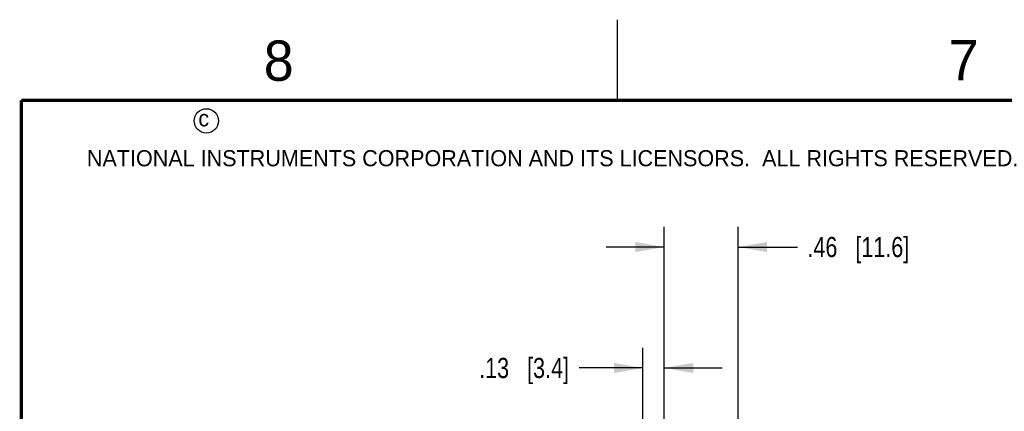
# Model space of a CAD drawing. Header units: inches. Extents: x 0 to 34, y 0 to 22.
# Tile 9 of 84: x 0.5 to 6.6, y 19.6 to 22. Entities that reach past the tile are written whole.
import ezdxf

# ---------------------------------------------------------------- set-up
doc = ezdxf.new("R2010")
doc.units = ezdxf.units.IN
doc.header["$LTSCALE"] = 1.87
doc.header["$MEASUREMENT"] = 0
doc.layers.get('0').update_dxf_attribs({"linetype": 'CONTINUOUS'})
doc.layers.add('DIMENSIONS', color=7, linetype='CONTINUOUS')
doc.styles.get("Standard").update_dxf_attribs({"font": 'txt', "width": 0.8})
doc.styles.add('TEXTSTYLE_2', font='txt')
doc.dimstyles.new('DIMSTYLE_2', dxfattribs={"dimtxt": 0.125, "dimasz": 0.18, "dimexe": 0.125, "dimexo": 0.0625, "dimgap": 0.0625, "dimtad": 0, "dimtih": 1, "dimtoh": 1, "dimzin": 4, "dimdsep": 46, "dimtxsty": 'STANDARD', "dimblk": '_FILLED', "dimblk1": '_FILLED', "dimblk2": '_FILLED', "dimcen": 0.09, "dimadec": 0, "dimazin": 0, "dimtp": 0.001, "dimtm": 0.001, "dimtfac": 1, "dimtofl": 0, "dimtmove": 0, "dimatfit": 3, "dimldrblk": '_FILLED', "dimfxl": 1, "dimtolj": 1, "dimtzin": 4, "dimarcsym": 0})

# ---------------------------------------------------------------- blocks, each defined once
blk = doc.blocks.new('_FILLED')
at = {"color": 0, "linetype": 'BYBLOCK'}
blk.add_solid([(0, 0), (-1, 0.174), (-1, -0.174)], dxfattribs=at)
blk = doc.blocks.new('*D19')
at = {"layer": 'DIMENSIONS', "color": 2, "linetype": 'CONTINUOUS'}
for p, q in [((4.3585, 19.103), (4.3585, 19.9655)), ((4.4905, 19.21), (4.4905, 19.9655)), ((4.3585, 19.8405), (3.9617, 19.8405)), ((4.4905, 19.8405), (4.8505, 19.8405))]:
    blk.add_line(p, q, dxfattribs=at)
at = {"layer": 'DIMENSIONS', "color": 2, "linetype": 'CONTINUOUS', "xscale": 0.18, "yscale": 0.18, "zscale": 0.18}
blk.add_blockref('_FILLED', (4.3585, 19.8405), dxfattribs=at)
at = {"layer": 'DIMENSIONS', "color": 2, "linetype": 'CONTINUOUS', "xscale": 0.18, "yscale": 0.18, "zscale": 0.18, "rotation": 180}
blk.add_blockref('_FILLED', (4.4905, 19.8405), dxfattribs=at)
at = {"layer": 'DIMENSIONS', "color": 2, "linetype": 'CONTINUOUS', "insert": (3.8992, 19.903), "char_height": 0.125, "width": 0.925, "attachment_point": 3, "line_spacing_factor": 0.9}
blk.add_mtext('.13{\\Ftxt.shx;\\W1.000000;\\H0.125000; }[3.4]', dxfattribs=at)
blk = doc.blocks.new('*D20')
at = {"layer": 'DIMENSIONS', "color": 2, "linetype": 'CONTINUOUS'}
for p, q in [((4.4905, 19.21), (4.4905, 20.7155)), ((4.9485, 15.338), (4.9485, 20.7155)), ((4.4905, 20.5905), (4.1305, 20.5905)), ((4.9485, 20.5905), (5.3165, 20.5905))]:
    blk.add_line(p, q, dxfattribs=at)
at = {"layer": 'DIMENSIONS', "color": 2, "linetype": 'CONTINUOUS', "xscale": 0.18, "yscale": 0.18, "zscale": 0.18}
blk.add_blockref('_FILLED', (4.4905, 20.5905), dxfattribs=at)
at = {"layer": 'DIMENSIONS', "color": 2, "linetype": 'CONTINUOUS', "xscale": 0.18, "yscale": 0.18, "zscale": 0.18, "rotation": 180}
blk.add_blockref('_FILLED', (4.9485, 20.5905), dxfattribs=at)
at = {"layer": 'DIMENSIONS', "color": 2, "linetype": 'CONTINUOUS', "insert": (5.379, 20.653), "char_height": 0.125, "width": 1.025, "attachment_point": 1, "line_spacing_factor": 0.9}
blk.add_mtext('.46{\\Ftxt.shx;\\W1.000000;\\H0.125000; }[11.6]', dxfattribs=at)

msp = doc.modelspace()

# ---------------------------------------------------------------- linework, layer by layer
at = {"color": 2, "linetype": 'CONTINUOUS'}
msp.add_line((4.2, 21.5), (4.2, 22), dxfattribs=at)
at = {"color": 7, "linetype": 'CONTINUOUS', "const_width": 0.02}
for points in [[(0.5, 21.5), (0.5, 0.5)], [(33.5, 21.5), (0.5, 21.5)]]:
    msp.add_lwpolyline(points, dxfattribs=at)
at = {"color": 2, "linetype": 'CONTINUOUS'}
msp.add_circle((1.6484, 21.3727), 0.0754, dxfattribs=at)

# ---------------------------------------------------------------- texts
at = {"color": 2, "linetype": 'CONTINUOUS', "attachment_point": 1, "line_spacing_factor": 0.9, "style": 'TEXTSTYLE_2'}
for s, insert, char_height, width in [('8', (2.0046, 21.8713), 0.25, 0.25), ('7', (6.2556, 21.8743), 0.25, 0.25), ('c', (1.599, 21.4388), 0.1, 0.1), ('NATIONAL INSTRUMENTS CORPORATION AND ITS LICENSORS.  ALL RIGHTS RESERVED.', (0.9071, 21.1911), 0.1, 7.3)]:
    msp.add_mtext(s, dxfattribs=dict(at, insert=insert, char_height=char_height, width=width))

# ---------------------------------------------------------------- dimensions: what is measured, and where the dimension line sits
at = {"layer": 'DIMENSIONS', "color": 2, "linetype": 'CONTINUOUS'}
dim = msp.add_linear_dim(base=(4.9485, 20.5905), p1=(4.4905, 19.1475), p2=(4.9485, 15.2755), dimstyle='DIMSTYLE_2', dxfattribs=at)
dim.commit()
dim.dimension.update_dxf_attribs({"geometry": '*D20', "text_midpoint": (5.8915, 20.5905), "dimtype": 160})
dim = msp.add_linear_dim(base=(4.3585, 19.8405), p1=(4.4905, 19.1475), p2=(4.3585, 19.0405), angle=180, dimstyle='DIMSTYLE_2', dxfattribs=at)
dim.commit()
dim.dimension.update_dxf_attribs({"geometry": '*D19', "text_midpoint": (3.4367, 19.8405), "dimtype": 160})

doc.saveas('drawing.dxf')
